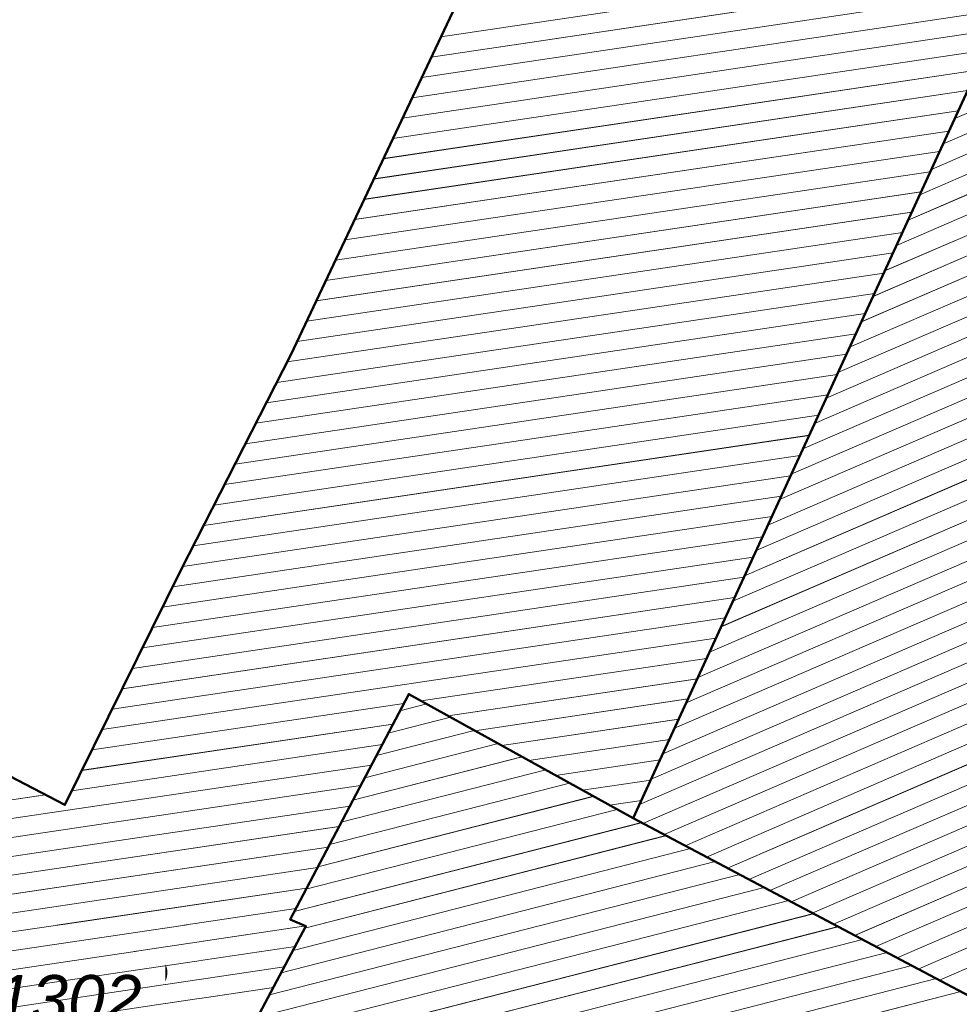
# Model space of a CAD drawing. Header units: millimetres. Extents: x 32365810 to 32368499, y 5620272 to 5622478.
# Tile 50 of 249: x 32366451 to 32366470, y 5620722 to 5620742. Entities that reach past the tile are written whole.
import ezdxf

# ---------------------------------------------------------------- set-up
doc = ezdxf.new("R2010")
doc.units = ezdxf.units.MM
for name, pattern in [('1600.1047', [0]), ('1600.2028', [0]), ('1600.2505', [0])]:
    doc.linetypes.add(name, pattern=pattern)
doc.layers.get('0').update_dxf_attribs({"color": 1, "linetype": 'CONTINUOUS'})
doc.layers.add('_K_Flurstücke_Grenzpunkte', color=251, linetype='CONTINUOUS', lineweight=50)
doc.layers.add('_K_Gebäude', color=251, linetype='CONTINUOUS')
doc.layers.add('Flurstücke_Grenzpunkte', color=11, linetype='CONTINUOUS', transparency=0.75)
doc.layers.add('Gebäude', color=31, linetype='CONTINUOUS', transparency=0.75)
doc.styles.add('Flurstücksnummer - K 10 700', font='ariali.ttf')

# ---------------------------------------------------------------- blocks, each defined once
blk = doc.blocks.new('O992')
at = {"layer": 'Flurstücke_Grenzpunkte', "color": 7, "linetype": '1600.2028', "lineweight": 35}
for p, q in [((32365961.228, 5622103.136), (32365956.504, 5622093.117)), ((32365967.082, 5622091.89), (32365970.728, 5622099.825)), ((32365956.504, 5622093.117), (32365954.298, 5622088.796)), ((32365963.371, 5622083.814), (32365967.082, 5622091.89)), ((32365954.298, 5622088.796), (32365951.969, 5622084.083)), ((32365956.486, 5622081.784), (32365958.868, 5622086.307)), ((32365958.868, 5622086.307), (32365963.371, 5622083.814)), ((32365951.969, 5622084.083), (32365950.073, 5622085.07)), ((32365953.881, 5622076.139), (32365956.805, 5622081.652)), ((32365956.805, 5622081.652), (32365956.486, 5622081.784))]:
    blk.add_line(p, q, dxfattribs=at)
at = {"layer": 'Flurstücke_Grenzpunkte', "color": 7, "lineweight": 18, "insert": (32365952.032, 5622079.705), "char_height": 0.95, "attachment_point": 8, "line_spacing_factor": 0.69, "style": 'Flurstücksnummer - K 10 700', "bg_fill": 2}
blk.add_mtext('1302', dxfattribs=at)
blk = doc.blocks.new('O1146')
at = {"layer": 'Flurstücke_Grenzpunkte', "color": 7, "linetype": '1600.2028', "lineweight": 35}
for p, q in [((32365967.082, 5622091.89), (32365970.728, 5622099.825)), ((32365963.371, 5622083.814), (32365967.082, 5622091.89)), ((32365963.371, 5622083.814), (32365974.469, 5622077.945))]:
    blk.add_line(p, q, dxfattribs=at)
blk = doc.blocks.new('O1293')
at = {"layer": 'Flurstücke_Grenzpunkte', "color": 7, "linetype": '1600.2028', "lineweight": 35}
for p, q in [((32365956.486, 5622081.784), (32365958.868, 5622086.307)), ((32365958.868, 5622086.307), (32365963.371, 5622083.814)), ((32365963.371, 5622083.814), (32365974.469, 5622077.945)), ((32365953.881, 5622076.139), (32365956.805, 5622081.652)), ((32365956.805, 5622081.652), (32365956.486, 5622081.784))]:
    blk.add_line(p, q, dxfattribs=at)
blk = doc.blocks.new('O2177')
at = {"layer": 'Gebäude', "color": 7, "linetype": '1600.2505', "lineweight": 18}
for p, q in [((32365970.728, 5622099.825), (32365967.082, 5622091.89)), ((32365967.082, 5622091.89), (32365963.371, 5622083.814)), ((32365963.371, 5622083.814), (32365974.469, 5622077.945))]:
    blk.add_line(p, q, dxfattribs=at)
blk = doc.blocks.new('O2495')
at = {"layer": 'Gebäude', "color": 7, "linetype": '1600.2505', "lineweight": 18}
for p, q in [((32365958.868, 5622086.307), (32365956.486, 5622081.784)), ((32365963.371, 5622083.814), (32365958.868, 5622086.307)), ((32365963.371, 5622083.814), (32365974.469, 5622077.945)), ((32365956.805, 5622081.652), (32365953.881, 5622076.139)), ((32365956.486, 5622081.784), (32365956.805, 5622081.652))]:
    blk.add_line(p, q, dxfattribs=at)
blk = doc.blocks.new('O2911')
at = {"layer": 'Gebäude', "color": 7, "linetype": '1600.2505', "lineweight": 18}
for p, q in [((32365961.228, 5622103.136), (32365956.504, 5622093.117)), ((32365970.728, 5622099.825), (32365967.082, 5622091.89)), ((32365956.504, 5622093.117), (32365954.298, 5622088.796)), ((32365967.082, 5622091.89), (32365963.371, 5622083.814)), ((32365954.298, 5622088.796), (32365951.969, 5622084.083)), ((32365958.868, 5622086.307), (32365956.486, 5622081.784)), ((32365963.371, 5622083.814), (32365958.868, 5622086.307)), ((32365951.969, 5622084.083), (32365950.073, 5622085.07)), ((32365956.805, 5622081.652), (32365953.881, 5622076.139)), ((32365956.486, 5622081.784), (32365956.805, 5622081.652))]:
    blk.add_line(p, q, dxfattribs=at)
blk = doc.blocks.new('*X1089')
at = {"color": 253, "linetype": '1600.1047', "lineweight": 18, "true_color": 0xb2b2b2}
for p, q in [((32365969.823238, 5622097.855915), (32365972.63224, 5622099.070227)), ((32365969.588993, 5622097.346113), (32365973.125254, 5622098.874814)), ((32365969.354747, 5622096.83631), (32365973.618268, 5622098.6794)), ((32365969.120501, 5622096.326508), (32365974.111282, 5622098.483987)), ((32365968.886256, 5622095.816706), (32365974.604296, 5622098.288574)), ((32365968.65201, 5622095.306903), (32365975.097309, 5622098.093161)), ((32365968.417764, 5622094.797101), (32365975.590323, 5622097.897748)), ((32365968.183519, 5622094.287298), (32365976.083337, 5622097.702334)), ((32365967.949273, 5622093.777496), (32365976.576351, 5622097.506921)), ((32365967.715027, 5622093.267694), (32365977.069365, 5622097.311508)), ((32365967.480782, 5622092.757891), (32365977.562379, 5622097.116095)), ((32365967.246536, 5622092.248089), (32365978.055392, 5622096.920682)), ((32365967.012285, 5622091.738285), (32365978.548406, 5622096.725269)), ((32365966.778023, 5622091.228475), (32365979.04142, 5622096.529855)), ((32365966.54376, 5622090.718665), (32365979.534434, 5622096.334442)), ((32365966.309498, 5622090.208856), (32365980.027448, 5622096.139029)), ((32365966.075235, 5622089.699046), (32365980.520462, 5622095.943616)), ((32365965.840973, 5622089.189236), (32365981.013476, 5622095.748203)), ((32365965.606711, 5622088.679427), (32365981.506489, 5622095.552789)), ((32365965.372448, 5622088.169617), (32365981.999503, 5622095.357376)), ((32365965.138186, 5622087.659808), (32365982.492517, 5622095.161963)), ((32365964.903923, 5622087.149998), (32365982.985531, 5622094.96655)), ((32365964.669661, 5622086.640188), (32365983.476397, 5622094.770208)), ((32365964.435398, 5622086.130379), (32365983.944527, 5622094.564038)), ((32365964.201136, 5622085.620569), (32365984.412656, 5622094.357867)), ((32365963.966874, 5622085.11076), (32365984.880786, 5622094.151697)), ((32365963.732611, 5622084.60095), (32365985.348915, 5622093.945526)), ((32365963.498349, 5622084.09114), (32365985.817044, 5622093.739356)), ((32365963.564992, 5622083.71141), (32365986.285174, 5622093.533185)), ((32365963.990055, 5622083.486622), (32365986.753303, 5622093.327014)), ((32365964.415118, 5622083.261835), (32365987.221432, 5622093.120844)), ((32365964.840181, 5622083.037047), (32365987.689562, 5622092.914673)), ((32365965.265244, 5622082.812259), (32365988.157691, 5622092.708503)), ((32365965.690308, 5622082.587471), (32365988.625821, 5622092.502332)), ((32365966.115371, 5622082.362683), (32365989.09395, 5622092.296162)), ((32365966.540434, 5622082.137896), (32365989.18912, 5622091.928763)), ((32365966.965497, 5622081.913108), (32365988.888385, 5622091.390218)), ((32365967.39056, 5622081.68832), (32365988.58765, 5622090.851673)), ((32365967.815623, 5622081.463532), (32365988.286915, 5622090.313128)), ((32365968.240686, 5622081.238744), (32365987.98618, 5622089.774582)), ((32365968.665749, 5622081.013956), (32365987.685445, 5622089.236037)), ((32365969.090812, 5622080.789169), (32365987.38471, 5622088.697492)), ((32365969.515875, 5622080.564381), (32365987.083975, 5622088.158947))]:
    blk.add_line(p, q, dxfattribs=at)
blk = doc.blocks.new('*X1184')
at = {"color": 253, "linetype": '1600.1047', "lineweight": 18, "true_color": 0xb2b2b2}
for p, q in [((32365959.227691, 5622086.107864), (32365958.690766, 5622085.970464)), ((32365959.705848, 5622085.843141), (32365958.455159, 5622085.523087)), ((32365960.184005, 5622085.578419), (32365958.219552, 5622085.075711)), ((32365960.662162, 5622085.313696), (32365957.983945, 5622084.628335)), ((32365961.140319, 5622085.048974), (32365957.748338, 5622084.180959)), ((32365961.618476, 5622084.784251), (32365957.512731, 5622083.733582)), ((32365962.096633, 5622084.519529), (32365957.277124, 5622083.286206)), ((32365962.57479, 5622084.254806), (32365957.041517, 5622082.83883)), ((32365963.052947, 5622083.990084), (32365956.80591, 5622082.391454)), ((32365963.536163, 5622083.726656), (32365956.570303, 5622081.944078)), ((32365964.02943, 5622083.4658), (32365956.783554, 5622081.611565)), ((32365964.522696, 5622083.204944), (32365956.54601, 5622081.163693)), ((32365965.015962, 5622082.944088), (32365956.308467, 5622080.715821)), ((32365965.509229, 5622082.683232), (32365956.070923, 5622080.267949)), ((32365966.002495, 5622082.422376), (32365955.83338, 5622079.820078)), ((32365966.495761, 5622082.16152), (32365955.595837, 5622079.372206)), ((32365966.989027, 5622081.900664), (32365955.358293, 5622078.924334)), ((32365967.482294, 5622081.639808), (32365955.12075, 5622078.476462)), ((32365967.97556, 5622081.378952), (32365954.883206, 5622078.028591)), ((32365968.468826, 5622081.118096), (32365954.645663, 5622077.580719)), ((32365968.962093, 5622080.85724), (32365954.408119, 5622077.132847)), ((32365969.455359, 5622080.596384), (32365954.170576, 5622076.684975)), ((32365969.948625, 5622080.335528), (32365953.933032, 5622076.237103))]:
    blk.add_line(p, q, dxfattribs=at)
blk = doc.blocks.new('*X1304')
at = {"color": 253, "linetype": '1600.1047', "lineweight": 18, "true_color": 0xb2b2b2}
for p, q in [((32365968.027838, 5622100.766077), (32365959.51266, 5622099.497982)), ((32365968.789999, 5622100.500444), (32365959.320395, 5622099.090214)), ((32365969.55216, 5622100.234811), (32365959.128131, 5622098.682447)), ((32365970.314321, 5622099.969178), (32365958.935867, 5622098.274679)), ((32365970.642497, 5622099.638915), (32365958.743603, 5622097.866911)), ((32365970.455494, 5622099.231931), (32365958.551338, 5622097.459143)), ((32365970.268492, 5622098.824946), (32365958.359074, 5622097.051375)), ((32365970.08149, 5622098.417962), (32365958.16681, 5622096.643607)), ((32365969.894487, 5622098.010978), (32365957.974546, 5622096.23584)), ((32365969.707485, 5622097.603994), (32365957.782282, 5622095.828072)), ((32365969.520482, 5622097.197009), (32365957.590017, 5622095.420304)), ((32365969.33348, 5622096.790025), (32365957.397753, 5622095.012536)), ((32365969.146477, 5622096.383041), (32365957.205489, 5622094.604768)), ((32365968.959475, 5622095.976057), (32365957.013225, 5622094.197)), ((32365968.772472, 5622095.569072), (32365956.82096, 5622093.789233)), ((32365968.58547, 5622095.162088), (32365956.628696, 5622093.381465)), ((32365968.398467, 5622094.755104), (32365956.430379, 5622092.972796)), ((32365968.211465, 5622094.34812), (32365956.220892, 5622092.562463)), ((32365968.024462, 5622093.941135), (32365956.011405, 5622092.15213)), ((32365967.83746, 5622093.534151), (32365955.801918, 5622091.741797)), ((32365967.650458, 5622093.127167), (32365955.592431, 5622091.331465)), ((32365967.463455, 5622092.720183), (32365955.382944, 5622090.921132)), ((32365967.276453, 5622092.313198), (32365955.173456, 5622090.510799)), ((32365967.08945, 5622091.906214), (32365954.963969, 5622090.100467)), ((32365966.902437, 5622091.499228), (32365954.754482, 5622089.690134)), ((32365966.715423, 5622091.092242), (32365954.544995, 5622089.279801)), ((32365966.528409, 5622090.685256), (32365954.335508, 5622088.869469)), ((32365966.341395, 5622090.27827), (32365954.131971, 5622088.460022)), ((32365966.154381, 5622089.871284), (32365953.929733, 5622088.050769)), ((32365965.967367, 5622089.464299), (32365953.727494, 5622087.641516)), ((32365965.780353, 5622089.057313), (32365953.525255, 5622087.232262)), ((32365965.593339, 5622088.650327), (32365953.323017, 5622086.823009)), ((32365965.406325, 5622088.243341), (32365953.120778, 5622086.413756)), ((32365965.219311, 5622087.836355), (32365952.918539, 5622086.004503)), ((32365965.032297, 5622087.429369), (32365952.716301, 5622085.595249)), ((32365964.845283, 5622087.022383), (32365959.116756, 5622086.169281)), ((32365964.658269, 5622086.615397), (32365959.656411, 5622085.870511)), ((32365964.471255, 5622086.208411), (32365960.196065, 5622085.571742)), ((32365958.768129, 5622086.117363), (32365952.514062, 5622085.185996)), ((32365964.284241, 5622085.801425), (32365960.735719, 5622085.272973)), ((32365958.551468, 5622085.705961), (32365952.311823, 5622084.776743)), ((32365964.097227, 5622085.394439), (32365961.275373, 5622084.974204)), ((32365958.334807, 5622085.29456), (32365952.109585, 5622084.36749)), ((32365963.910213, 5622084.987453), (32365961.815028, 5622084.675434)), ((32365958.118146, 5622084.883159), (32365949.157219, 5622083.548683)), ((32365963.723199, 5622084.580467), (32365962.354682, 5622084.376665)), ((32365957.901485, 5622084.471758), (32365948.913183, 5622083.133205)), ((32365951.575338, 5622084.287929), (32365949.40792, 5622083.965153)), ((32365957.684824, 5622084.060357), (32365948.671441, 5622082.718069)), ((32365963.536185, 5622084.173481), (32365962.894336, 5622084.077896)), ((32365957.468164, 5622083.648956), (32365948.429699, 5622082.302933)), ((32365957.251503, 5622083.237555), (32365948.187876, 5622081.887784)), ((32365957.034842, 5622082.826154), (32365947.946029, 5622081.472633)), ((32365956.818181, 5622082.414753), (32365947.704182, 5622081.057481)), ((32365956.60152, 5622082.003352), (32365947.462335, 5622080.642329)), ((32365956.800523, 5622081.653853), (32365947.220488, 5622080.227177)), ((32365956.588119, 5622081.243085), (32365946.978641, 5622079.812025)), ((32365956.369787, 5622080.831436), (32365946.736794, 5622079.396874)), ((32365956.151455, 5622080.419786), (32365946.494947, 5622078.981722))]:
    blk.add_line(p, q, dxfattribs=at)

msp = doc.modelspace()

# ---------------------------------------------------------------- linework, layer by layer
at = {"layer": '_K_Flurstücke_Grenzpunkte', "linetype": '1600.2028', "lineweight": 35}
for p, q in [((32366456.311, 5620724.038), (32366458.693, 5620728.561)), ((32366458.693, 5620728.561), (32366463.196, 5620726.068)), ((32366463.196, 5620726.068), (32366474.294, 5620720.199)), ((32366456.63, 5620723.906), (32366456.311, 5620724.038)), ((32366453.706, 5620718.393), (32366456.63, 5620723.906))]:
    msp.add_line(p, q, dxfattribs=at)
at = {"layer": '_K_Flurstücke_Grenzpunkte', "linetype": '1600.2028'}
for points in [[(32366440.807, 5620711.771), (32366445.154, 5620706.627), (32366446.288, 5620705.635), (32366451.085, 5620699.606), (32366461.072, 5620713.088), (32366453.706, 5620718.393), (32366456.63, 5620723.906), (32366456.311, 5620724.038), (32366458.693, 5620728.561), (32366463.196, 5620726.068), (32366466.907, 5620734.144), (32366470.553, 5620742.079), (32366461.053, 5620745.39), (32366456.329, 5620735.371), (32366454.123, 5620731.05), (32366451.794, 5620726.337), (32366449.898, 5620727.324), (32366448.918, 5620725.696), (32366448.2, 5620724.463), (32366446.277, 5620721.162)], [(32366463.196, 5620726.068), (32366474.294, 5620720.199), (32366477.853, 5620718.241), (32366479.254, 5620717.355), (32366482.874, 5620723.499), (32366483.227, 5620724.232), (32366484.916, 5620726.844), (32366489.16, 5620734.444), (32366483.261, 5620737.042), (32366470.553, 5620742.079), (32366466.907, 5620734.144)]]:
    msp.add_lwpolyline(points, close=True, dxfattribs=at)
at = {"layer": '_K_Gebäude', "linetype": '1600.2505', "lineweight": -2}
for p, q in [((32366461.053, 5620745.39), (32366456.329, 5620735.371)), ((32366466.907, 5620734.144), (32366470.553, 5620742.079)), ((32366456.329, 5620735.371), (32366454.123, 5620731.05)), ((32366463.196, 5620726.068), (32366466.907, 5620734.144)), ((32366454.123, 5620731.05), (32366451.794, 5620726.337)), ((32366456.311, 5620724.038), (32366458.693, 5620728.561)), ((32366458.693, 5620728.561), (32366463.196, 5620726.068)), ((32366451.794, 5620726.337), (32366449.898, 5620727.324)), ((32366456.63, 5620723.906), (32366456.311, 5620724.038)), ((32366453.706, 5620718.393), (32366456.63, 5620723.906))]:
    msp.add_line(p, q, dxfattribs=at)
at = {"layer": '_K_Gebäude', "linetype": '1600.1047', "lineweight": 18}
for p, q in [((32366467.853, 5620743.02), (32366459.338, 5620741.752)), ((32366468.615, 5620742.754), (32366459.146, 5620741.344)), ((32366469.378, 5620742.488), (32366458.954, 5620740.936)), ((32366470.14, 5620742.223), (32366458.761, 5620740.528)), ((32366470.468, 5620741.893), (32366458.569, 5620740.121)), ((32366470.281, 5620741.486), (32366458.377, 5620739.713)), ((32366469.649, 5620740.11), (32366472.458, 5620741.324)), ((32366470.094, 5620741.079), (32366458.185, 5620739.305)), ((32366469.414, 5620739.6), (32366472.951, 5620741.128)), ((32366469.18, 5620739.09), (32366473.444, 5620740.933)), ((32366469.907, 5620740.672), (32366457.992, 5620738.897)), ((32366468.946, 5620738.58), (32366473.937, 5620740.738)), ((32366468.712, 5620738.07), (32366474.43, 5620740.542)), ((32366469.72, 5620740.265), (32366457.8, 5620738.489)), ((32366468.477, 5620737.561), (32366474.923, 5620740.347)), ((32366468.243, 5620737.051), (32366475.416, 5620740.151)), ((32366469.533, 5620739.858), (32366457.608, 5620738.082)), ((32366468.009, 5620736.541), (32366475.909, 5620739.956)), ((32366467.775, 5620736.031), (32366476.402, 5620739.761)), ((32366469.346, 5620739.451), (32366457.415, 5620737.674)), ((32366467.54, 5620735.521), (32366476.895, 5620739.565)), ((32366467.306, 5620735.012), (32366477.388, 5620739.37)), ((32366469.159, 5620739.044), (32366457.223, 5620737.266)), ((32366467.072, 5620734.502), (32366477.881, 5620739.174)), ((32366466.603, 5620733.482), (32366478.867, 5620738.784)), ((32366466.838, 5620733.992), (32366478.374, 5620738.979)), ((32366468.972, 5620738.637), (32366457.031, 5620736.858)), ((32366466.369, 5620732.972), (32366479.36, 5620738.588)), ((32366466.135, 5620732.463), (32366479.853, 5620738.393)), ((32366468.785, 5620738.23), (32366456.839, 5620736.451)), ((32366465.901, 5620731.953), (32366480.346, 5620738.197)), ((32366465.666, 5620731.443), (32366480.839, 5620738.002)), ((32366468.598, 5620737.823), (32366456.646, 5620736.043)), ((32366465.432, 5620730.933), (32366481.332, 5620737.806)), ((32366465.198, 5620730.423), (32366481.825, 5620737.611)), ((32366468.411, 5620737.416), (32366456.454, 5620735.635)), ((32366464.964, 5620729.913), (32366482.318, 5620737.416)), ((32366464.729, 5620729.404), (32366482.811, 5620737.22)), ((32366468.224, 5620737.009), (32366456.256, 5620735.226)), ((32366464.495, 5620728.894), (32366483.302, 5620737.024)), ((32366464.261, 5620728.384), (32366483.77, 5620736.818)), ((32366464.027, 5620727.874), (32366484.238, 5620736.612)), ((32366468.037, 5620736.602), (32366456.046, 5620734.816)), ((32366463.792, 5620727.364), (32366484.706, 5620736.405)), ((32366467.85, 5620736.195), (32366455.837, 5620734.406)), ((32366463.558, 5620726.855), (32366485.174, 5620736.199)), ((32366463.324, 5620726.345), (32366485.642, 5620735.993)), ((32366467.663, 5620735.788), (32366455.627, 5620733.995)), ((32366463.39, 5620725.965), (32366486.111, 5620735.787)), ((32366463.815, 5620725.74), (32366486.579, 5620735.581)), ((32366467.476, 5620735.381), (32366455.418, 5620733.585)), ((32366464.241, 5620725.515), (32366487.047, 5620735.375)), ((32366464.666, 5620725.291), (32366487.515, 5620735.168)), ((32366467.289, 5620734.974), (32366455.208, 5620733.175)), ((32366465.091, 5620725.066), (32366487.983, 5620734.962)), ((32366465.516, 5620724.841), (32366488.451, 5620734.756)), ((32366467.102, 5620734.567), (32366454.999, 5620732.764)), ((32366465.941, 5620724.616), (32366488.919, 5620734.55)), ((32366466.915, 5620734.16), (32366454.789, 5620732.354)), ((32366466.366, 5620724.392), (32366489.015, 5620734.182)), ((32366466.728, 5620733.753), (32366454.58, 5620731.944)), ((32366466.791, 5620724.167), (32366488.714, 5620733.644)), ((32366466.541, 5620733.346), (32366454.37, 5620731.533)), ((32366467.216, 5620723.942), (32366488.413, 5620733.105)), ((32366466.354, 5620732.939), (32366454.161, 5620731.123)), ((32366466.167, 5620732.532), (32366453.957, 5620730.714)), ((32366467.641, 5620723.717), (32366488.112, 5620732.567)), ((32366465.98, 5620732.125), (32366453.755, 5620730.304)), ((32366468.066, 5620723.492), (32366487.812, 5620732.028)), ((32366465.793, 5620731.718), (32366453.553, 5620729.895)), ((32366468.491, 5620723.268), (32366487.511, 5620731.49)), ((32366465.606, 5620731.311), (32366453.351, 5620729.486)), ((32366465.419, 5620730.904), (32366453.148, 5620729.077)), ((32366468.916, 5620723.043), (32366487.21, 5620730.951)), ((32366465.232, 5620730.497), (32366452.946, 5620728.667)), ((32366469.341, 5620722.818), (32366486.909, 5620730.413)), ((32366465.045, 5620730.09), (32366452.744, 5620728.258)), ((32366464.858, 5620729.683), (32366452.542, 5620727.849)), ((32366464.671, 5620729.276), (32366458.942, 5620728.423)), ((32366464.484, 5620728.869), (32366459.482, 5620728.124)), ((32366458.594, 5620728.371), (32366452.339, 5620727.44)), ((32366459.053, 5620728.362), (32366458.516, 5620728.224)), ((32366464.297, 5620728.462), (32366460.021, 5620727.825)), ((32366458.377, 5620727.96), (32366452.137, 5620727.03)), ((32366459.531, 5620728.097), (32366458.281, 5620727.777)), ((32366464.11, 5620728.055), (32366460.561, 5620727.527)), ((32366460.009, 5620727.832), (32366458.045, 5620727.329)), ((32366458.16, 5620727.548), (32366451.935, 5620726.621)), ((32366460.488, 5620727.567), (32366457.809, 5620726.882)), ((32366463.923, 5620727.648), (32366461.101, 5620727.228)), ((32366457.944, 5620727.137), (32366448.983, 5620725.802)), ((32366460.966, 5620727.303), (32366457.574, 5620726.435)), ((32366463.736, 5620727.241), (32366461.64, 5620726.929)), ((32366461.444, 5620727.038), (32366457.338, 5620725.987)), ((32366461.922, 5620726.773), (32366457.103, 5620725.54)), ((32366463.549, 5620726.834), (32366462.18, 5620726.63)), ((32366457.727, 5620726.725), (32366448.739, 5620725.387)), ((32366451.401, 5620726.542), (32366449.233, 5620726.219)), ((32366462.4, 5620726.508), (32366456.867, 5620725.092)), ((32366463.362, 5620726.427), (32366462.72, 5620726.332)), ((32366457.51, 5620726.314), (32366448.497, 5620724.972)), ((32366462.878, 5620726.244), (32366456.631, 5620724.645)), ((32366463.362, 5620725.98), (32366456.396, 5620724.198)), ((32366457.294, 5620725.903), (32366448.255, 5620724.557)), ((32366463.855, 5620725.719), (32366456.609, 5620723.865)), ((32366457.077, 5620725.491), (32366448.013, 5620724.141)), ((32366464.348, 5620725.459), (32366456.371, 5620723.417)), ((32366464.841, 5620725.198), (32366456.134, 5620722.969)), ((32366456.86, 5620725.08), (32366447.771, 5620723.726)), ((32366465.335, 5620724.937), (32366455.896, 5620722.522)), ((32366456.644, 5620724.668), (32366447.53, 5620723.311)), ((32366465.828, 5620724.676), (32366455.659, 5620722.074)), ((32366466.321, 5620724.415), (32366455.421, 5620721.626)), ((32366456.427, 5620724.257), (32366447.288, 5620722.896)), ((32366466.814, 5620724.154), (32366455.184, 5620721.178)), ((32366456.626, 5620723.908), (32366447.046, 5620722.481)), ((32366467.308, 5620723.893), (32366454.946, 5620720.73)), ((32366467.801, 5620723.633), (32366454.709, 5620720.282)), ((32366456.414, 5620723.497), (32366446.804, 5620722.066)), ((32366468.294, 5620723.372), (32366454.471, 5620719.834)), ((32366456.195, 5620723.085), (32366446.562, 5620721.651)), ((32366468.788, 5620723.111), (32366454.234, 5620719.387)), ((32366469.281, 5620722.85), (32366453.996, 5620718.939)), ((32366455.977, 5620722.673), (32366446.32, 5620721.235)), ((32366469.774, 5620722.589), (32366453.758, 5620718.491))]:
    msp.add_line(p, q, dxfattribs=at)
at = {"layer": '_K_Gebäude', "linetype": '1600.2505', "lineweight": -2}
msp.add_lwpolyline([(32366463.196, 5620726.068), (32366474.294, 5620720.199), (32366477.853, 5620718.241), (32366479.254, 5620717.355), (32366482.874, 5620723.499), (32366483.227, 5620724.232), (32366484.916, 5620726.844), (32366489.16, 5620734.444), (32366483.261, 5620737.042), (32366470.553, 5620742.079), (32366466.907, 5620734.144)], close=True, dxfattribs=at)
msp.add_lwpolyline([(32366474.294, 5620720.199), (32366463.196, 5620726.068), (32366458.693, 5620728.561), (32366456.311, 5620724.038), (32366456.63, 5620723.906), (32366453.706, 5620718.393), (32366461.072, 5620713.088), (32366451.085, 5620699.606), (32366455.925, 5620693.877), (32366459.597, 5620697.314), (32366459.062, 5620697.906), (32366462.822, 5620701.342), (32366462.689, 5620701.519), (32366469.519, 5620706.887), (32366474.712, 5620703.211)], dxfattribs=at)

# ---------------------------------------------------------------- next in the draw order: texts
at = {"layer": '_K_Flurstücke_Grenzpunkte', "lineweight": 18, "insert": (32366451.857, 5620721.959), "char_height": 1.3, "attachment_point": 8, "line_spacing_factor": 0.69, "style": 'Flurstücksnummer - K 10 700', "bg_fill": 2}
msp.add_mtext('1302', dxfattribs=at)

# ---------------------------------------------------------------- next in the draw order: block references
at = {"layer": 'Flurstücke_Grenzpunkte', "color": 7, "true_color": 0xffffff}
msp.add_blockref('O992', (499.825, -1357.746), dxfattribs=at)

# ---------------------------------------------------------------- next in the draw order: block references
msp.add_blockref('O1146', (499.825, -1357.746), dxfattribs=at)

# ---------------------------------------------------------------- next in the draw order: block references
msp.add_blockref('O1293', (499.825, -1357.746), dxfattribs=at)

# ---------------------------------------------------------------- next in the draw order: block references
at = {"layer": 'Gebäude', "color": 7, "true_color": 0xffffff}
msp.add_blockref('O2177', (499.825, -1357.746), dxfattribs=at)

# ---------------------------------------------------------------- next in the draw order: block references
msp.add_blockref('O2495', (499.825, -1357.746), dxfattribs=at)

# ---------------------------------------------------------------- next in the draw order: block references
msp.add_blockref('O2911', (499.825, -1357.746), dxfattribs=at)

# ---------------------------------------------------------------- next in the draw order: block references
for name in ['*X1304', '*X1089', '*X1184']:
    msp.add_blockref(name, (499.825, -1357.746), dxfattribs=at)

doc.saveas('drawing.dxf')
